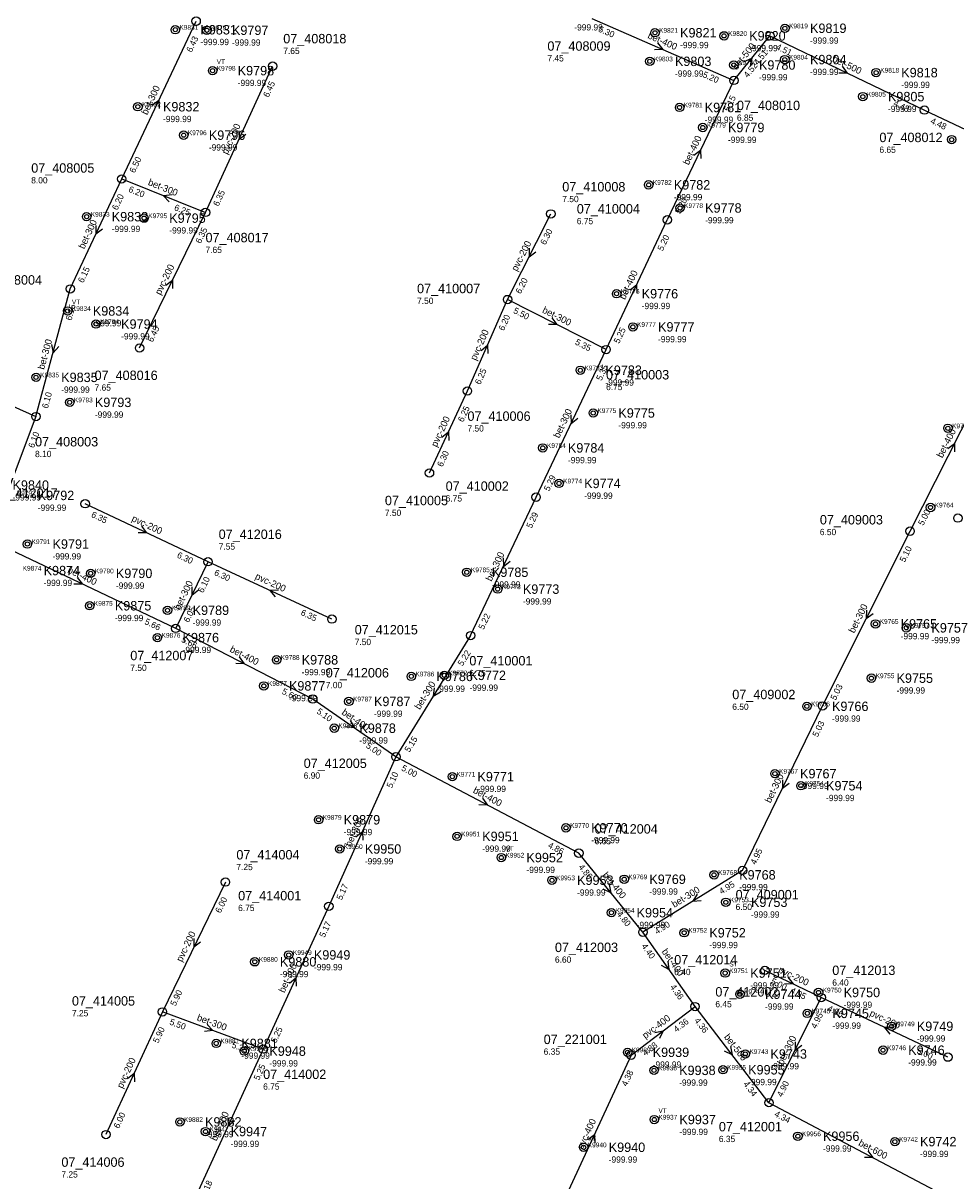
# Model space of a CAD drawing. Header units: metres. Extents: x 164250 to 165477, y 448735 to 450145.
# Tile 8 of 36: x 164491 to 164669, y 449229 to 449450. Entities that reach past the tile are written whole.
import ezdxf

# ---------------------------------------------------------------- set-up
doc = ezdxf.new("R2010")
doc.units = ezdxf.units.M

msp = doc.modelspace()

# ---------------------------------------------------------------- linework, layer by layer
at = {"layer": 'CON_BxH200x200mm', "linetype": 'Continuous'}
for points in [[(164526.194, 449414.05), (164539.006, 449441.963)], [(164513.599, 449388.184), (164526.194, 449414.05)], [(164583.847, 449397.428), (164592.113, 449413.773)], [(164576.186, 449379.983), (164583.847, 449397.428)], [(164472.379, 449384.733), (164493.818, 449375.097)], [(164568.937, 449364.33), (164576.186, 449379.983)], [(164526.667, 449347.385), (164503.223, 449358.47)], [(164550.318, 449336.462), (164526.667, 449347.385)], [(164529.98, 449286.28), (164517.966, 449261.499)], [(164643.727, 449264.226), (164632.966, 449269.427)], [(164667.905, 449252.868), (164643.727, 449264.226)], [(164517.966, 449261.499), (164507.192, 449238.089)]]:
    msp.add_lwpolyline(points, dxfattribs=at)
at = {"layer": 'CON_BxH300x300mm', "linetype": 'Continuous'}
for points in [[(164510.193, 449420.429), (164524.405, 449450.54)], [(164500.376, 449399.449), (164510.193, 449420.429)], [(164510.193, 449420.429), (164526.194, 449414.05)], [(164493.818, 449375.097), (164500.376, 449399.449)], [(164602.65, 449387.878), (164583.847, 449397.428)], [(164589.301, 449359.721), (164602.65, 449387.878)], [(164493.818, 449375.097), (164484.883, 449351.602)], [(164576.797, 449333.305), (164589.301, 449359.721)], [(164643.977, 449319.891), (164660.692, 449353.228)], [(164520.492, 449334.678), (164526.667, 449347.385)], [(164576.797, 449333.305), (164562.531, 449310.178)], [(164628.704, 449288.487), (164643.977, 449319.891)], [(164562.531, 449310.178), (164549.735, 449281.647)], [(164628.704, 449288.487), (164609.682, 449276.712)], [(164549.735, 449281.647), (164537.191, 449254.396)], [(164633.746, 449244.176), (164643.727, 449264.226)], [(164537.191, 449254.396), (164517.966, 449261.499)], [(164537.191, 449254.396), (164523.798, 449225.091)]]:
    msp.add_lwpolyline(points, dxfattribs=at)
at = {"layer": 'CON_BxH400x400mm', "linetype": 'Continuous'}
for points in [[(164599.958, 449451.049), (164627.049, 449439.234)], [(164627.049, 449439.234), (164614.339, 449412.64)], [(164602.65, 449387.878), (164614.339, 449412.64)], [(164660.692, 449353.228), (164677.66, 449386.745)], [(164520.492, 449334.678), (164484.883, 449351.602)], [(164546.675, 449321.193), (164520.492, 449334.678)], [(164562.531, 449310.178), (164546.675, 449321.193)], [(164597.447, 449291.792), (164562.531, 449310.178)], [(164609.682, 449276.712), (164597.447, 449291.792)], [(164619.628, 449262.506), (164609.682, 449276.712)], [(164607.433, 449253.247), (164619.628, 449262.506)], [(164607.433, 449253.247), (164593.444, 449223.025)]]:
    msp.add_lwpolyline(points, dxfattribs=at)
at = {"layer": 'CON_BxH500x500mm', "linetype": 'Continuous'}
for points in [[(164627.049, 449439.234), (164633.933, 449447.729)], [(164633.933, 449447.729), (164663.417, 449433.579)], [(164663.417, 449433.579), (164692.987, 449419.633)], [(164633.746, 449244.176), (164619.628, 449262.506)]]:
    msp.add_lwpolyline(points, dxfattribs=at)
at = {"layer": 'CON_BxH600x600mm', "linetype": 'Continuous'}
msp.add_lwpolyline([(164673.373, 449223.24), (164633.746, 449244.176)], dxfattribs=at)
at = {"layer": 'NOD_inspectieput'}
for centre in [(164524.4, 449450.54), (164633.93, 449447.73), (164539.01, 449441.96), (164627.05, 449439.23), (164663.42, 449433.58), (164510.19, 449420.43), (164526.19, 449414.05), (164592.11, 449413.77), (164614.34, 449412.64), (164500.38, 449399.45), (164583.85, 449397.43), (164513.6, 449388.18), (164602.65, 449387.88), (164576.19, 449379.98), (164493.82, 449375.1), (164568.94, 449364.33), (164503.22, 449358.47), (164589.3, 449359.72), (164660.69, 449353.23), (164526.67, 449347.39), (164550.32, 449336.46), (164520.49, 449334.68), (164576.8, 449333.3), (164546.67, 449321.19), (164643.98, 449319.89), (164562.53, 449310.18), (164597.45, 449291.79), (164628.7, 449288.49), (164529.98, 449286.28), (164549.73, 449281.65), (164609.68, 449276.71), (164632.97, 449269.43), (164643.73, 449264.23), (164517.97, 449261.5), (164619.63, 449262.51), (164537.19, 449254.4), (164607.43, 449253.25), (164667.9, 449252.87), (164633.75, 449244.18), (164507.19, 449238.09)]:
    msp.add_circle(centre, 0.8, dxfattribs=at)
at = {"layer": 'NOD_onbekend'}
for centre in [(164636.78, 449449.18), (164520.42, 449448.91), (164526.44, 449448.81), (164611.98, 449448.33), (164625.17, 449447.74), (164611, 449442.88), (164636.77, 449443.21), (164527.53, 449441.1), (164627.04, 449442.18), (164654.2, 449440.73), (164651.66, 449436.15), (164513.27, 449434.22), (164616.68, 449434.08), (164621.11, 449430.25), (164522.02, 449428.79), (164668.62, 449427.94), (164610.77, 449419.31), (164616.76, 449414.9), (164503.49, 449413.24), (164514.47, 449412.96), (164604.65, 449398.54), (164499.88, 449395.25), (164505.28, 449392.75), (164607.77, 449392.21), (164597.73, 449383.93), (164493.84, 449382.58), (164500.27, 449377.81), (164600.2, 449375.78), (164667.9, 449372.86), (164590.57, 449369.12), (164593.67, 449362.34), (164664.58, 449357.75), (164669.82, 449355.73), (164492.19, 449350.77), (164504.27, 449345.18), (164576.06, 449345.39), (164581.97, 449342.17), (164504.08, 449339), (164518.93, 449338.13), (164654.08, 449335.54), (164659.96, 449334.79), (164517.01, 449332.91), (164539.75, 449328.68), (164565.47, 449325.52), (164571.78, 449325.72), (164537.32, 449323.71), (164653.3, 449325.18), (164553.55, 449320.74), (164640.98, 449319.81), (164550.76, 449315.64), (164573.3, 449306.39), (164634.88, 449306.96), (164639.84, 449304.66), (164547.77, 449298.16), (164594.99, 449296.62), (164574.21, 449294.99), (164551.8, 449292.59), (164582.65, 449290.95), (164592.32, 449286.62), (164606.11, 449286.81), (164623.26, 449287.65), (164625.51, 449282.42), (164603.68, 449280.43), (164617.56, 449276.6), (164542.08, 449272.37), (164535.59, 449271.06), (164625.38, 449268.91), (164628.2, 449264.88), (164643.2, 449265.21), (164641.06, 449261.22), (164657.17, 449258.76), (164528.23, 449255.49), (164533.58, 449254.02), (164606.75, 449253.79), (164629.23, 449253.47), (164655.52, 449254.2), (164611.8, 449250.35), (164624.97, 449250.46), (164521.3, 449240.51), (164611.85, 449240.96), (164526.19, 449238.67), (164639.26, 449237.78), (164598.36, 449235.67), (164657.78, 449236.74)]:
    msp.add_circle(centre, 0.8, dxfattribs=at)
at = {"layer": 'onbekend'}
for centre in [(164527.53, 449441.1), (164522.02, 449428.79), (164607.77, 449392.21), (164600.2, 449375.78), (164518.93, 449338.13), (164659.96, 449334.79), (164547.77, 449298.16), (164574.21, 449294.99), (164582.65, 449290.95), (164625.38, 449268.91), (164643.2, 449265.21), (164657.17, 449258.76), (164528.23, 449255.49), (164606.75, 449253.79), (164521.3, 449240.51), (164598.36, 449235.67)]:
    msp.add_circle(centre, 0.4, dxfattribs=at)
at = {"layer": 'PIJL'}
for points in [[(164612.47, 449446.38), (164613.5, 449445.14), (164611.9, 449445.06)], [(164629.03, 449442.82), (164630.49, 449443.48), (164630.14, 449441.91)], [(164647.69, 449441.93), (164648.67, 449440.65), (164647.07, 449440.63)], [(164516.03, 449434.49), (164517.3, 449435.48), (164517.34, 449433.87)], [(164532.55, 449429.62), (164532.6, 449428.01), (164533.86, 449429.01)], [(164619.42, 449424.95), (164620.69, 449425.94), (164620.72, 449424.33)], [(164519.8, 449417.38), (164518.19, 449417.24), (164519.26, 449416.04)], [(164505.24, 449411.55), (164505.28, 449409.94), (164506.55, 449410.94)], [(164587.99, 449407.21), (164587.98, 449405.6), (164589.27, 449406.56)], [(164518.62, 449400.14), (164519.9, 449401.12), (164519.91, 449399.51)], [(164607.23, 449399.26), (164608.49, 449400.26), (164608.53, 449398.65)], [(164592.29, 449393.95), (164593.25, 449392.65), (164591.64, 449392.66)], [(164496.78, 449388.85), (164497.1, 449387.27), (164498.17, 449388.48)], [(164578.78, 449387.68), (164580.02, 449388.71), (164580.1, 449387.1)], [(164595.94, 449375.41), (164595.98, 449373.8), (164597.24, 449374.79)], [(164571.3, 449371.15), (164572.56, 449372.16), (164572.61, 449370.55)], [(164667.88, 449369.03), (164669.18, 449369.99), (164669.17, 449368.38)], [(164513.95, 449354.19), (164514.95, 449352.93), (164513.34, 449352.89)], [(164583.01, 449348.12), (164583.05, 449346.51), (164584.32, 449347.51)], [(164501.7, 449344.41), (164502.69, 449343.14), (164501.08, 449343.11)], [(164523.56, 449342.64), (164523.58, 449341.03), (164524.86, 449342.01)], [(164540.1, 449341.97), (164538.49, 449341.92), (164539.5, 449340.67)], [(164652.34, 449338.17), (164652.33, 449336.56), (164653.62, 449337.52)], [(164532.63, 449329.23), (164533.58, 449327.94), (164531.97, 449327.95)], [(164569.81, 449323.35), (164569.66, 449321.74), (164571.03, 449322.59)], [(164553.83, 449317.1), (164554.6, 449315.69), (164553.01, 449315.92)], [(164636.32, 449305.8), (164636.34, 449304.19), (164637.62, 449305.17)], [(164579.05, 449302.29), (164579.99, 449300.98), (164578.38, 449301.02)], [(164554.89, 449294.89), (164556.13, 449295.91), (164556.2, 449294.3)], [(164603.22, 449285.82), (164603.56, 449284.25), (164602.1, 449284.92)], [(164620.04, 449283.97), (164619.19, 449282.6), (164620.8, 449282.75)], [(164523.95, 449275.5), (164523.97, 449273.89), (164525.25, 449274.87)], [(164614.42, 449271.2), (164614.65, 449269.61), (164613.24, 449270.38)], [(164542.21, 449267.01), (164543.46, 449268.02), (164543.51, 449266.41)], [(164637.36, 449268.1), (164638.35, 449266.83), (164636.74, 449266.8)], [(164526.48, 449259.12), (164527.58, 449257.95), (164525.98, 449257.77)], [(164611.95, 449257.58), (164613.53, 449257.88), (164612.82, 449256.43)], [(164657.43, 449258.59), (164655.82, 449258.55), (164656.81, 449257.28)], [(164638.73, 449255.81), (164638.74, 449254.2), (164640.02, 449255.17)], [(164626.38, 449254.92), (164626.69, 449253.34), (164625.24, 449254.04)], [(164511.32, 449248.79), (164512.58, 449249.79), (164512.63, 449248.18)], [(164530.44, 449241.35), (164530.49, 449239.74), (164531.75, 449240.75)], [(164599.18, 449237.13), (164600.44, 449238.14), (164600.49, 449236.53)], [(164652.62, 449235.02), (164653.56, 449233.71), (164651.95, 449233.74)]]:
    msp.add_lwpolyline(points, dxfattribs=at)
at = {"layer": 'straatkolk'}
for centre in [(164520.42, 449448.91), (164526.44, 449448.81), (164611.98, 449448.33), (164625.17, 449447.74), (164636.78, 449449.18), (164611, 449442.88), (164636.77, 449443.21), (164627.04, 449442.18), (164654.2, 449440.73), (164651.66, 449436.15), (164513.27, 449434.22), (164616.68, 449434.08), (164621.11, 449430.25), (164668.62, 449427.94), (164610.77, 449419.31), (164616.76, 449414.9), (164503.49, 449413.24), (164514.47, 449412.96), (164604.65, 449398.54), (164499.88, 449395.25), (164505.28, 449392.75), (164597.73, 449383.93), (164493.84, 449382.58), (164500.27, 449377.81), (164667.9, 449372.86), (164590.57, 449369.12), (164593.67, 449362.34), (164664.58, 449357.75), (164492.19, 449350.77), (164504.27, 449345.18), (164576.06, 449345.39), (164581.97, 449342.17), (164504.08, 449339), (164654.08, 449335.54), (164517.01, 449332.91), (164539.75, 449328.68), (164571.78, 449325.72), (164537.32, 449323.71), (164565.47, 449325.52), (164653.3, 449325.18), (164553.55, 449320.74), (164640.98, 449319.81), (164550.76, 449315.64), (164573.3, 449306.39), (164634.88, 449306.96), (164639.84, 449304.66), (164594.99, 449296.62), (164551.8, 449292.59), (164592.32, 449286.62), (164606.11, 449286.81), (164623.26, 449287.65), (164625.51, 449282.42), (164603.68, 449280.43), (164617.56, 449276.6), (164535.59, 449271.06), (164542.08, 449272.37), (164628.2, 449264.88), (164641.06, 449261.22), (164533.58, 449254.02), (164629.23, 449253.47), (164655.52, 449254.2), (164611.8, 449250.35), (164624.97, 449250.46), (164611.85, 449240.96), (164526.19, 449238.67), (164639.26, 449237.78), (164657.78, 449236.74)]:
    msp.add_circle(centre, 0.4, dxfattribs=at)

# ---------------------------------------------------------------- texts
at = {"layer": 'DMM_BxH200x200mm'}
for rotation, p in [(65.34, (164530.37, 449425.01)), (63.17, (164585.65, 449402.7)), (64.04, (164517.6, 449398.19)), (66.29, (164577.83, 449385.69)), (65.15, (164570.32, 449369.17)), (-25.31, (164511.97, 449355.21)), (-24.79, (164535.53, 449344.18)), (64.14, (164521.67, 449270.93)), (-25.8, (164635.4, 449269.11)), (-25.16, (164652.85, 449260.83)), (65.29, (164510.35, 449246.79))]:
    msp.add_text('pvc-200', height=1.3, rotation=rotation, dxfattribs=at).set_placement(p)
at = {"layer": 'DMM_BxH300x300mm'}
for rotation, p in [(64.73, (164515.04, 449432.55)), (-21.74, (164515.1, 449419.32)), (64.92, (164503.03, 449406.96)), (-26.93, (164590.35, 449395.01)), (74.93, (164495.39, 449383.98)), (64.63, (164593.7, 449370.87)), (64.67, (164580.78, 449343.55)), (64.08, (164521.28, 449338.09)), (63.37, (164650.01, 449333.66)), (58.33, (164567.09, 449319.07)), (64.06, (164634.05, 449301.25)), (65.84, (164553.94, 449292.91)), (31.76, (164615.68, 449281.35)), (65.28, (164541.24, 449265.04)), (-20.28, (164524.43, 449259.92)), (63.54, (164636.41, 449251.29)), (65.44, (164528.27, 449236.76))]:
    msp.add_text('bet-300', height=1.3, rotation=rotation, dxfattribs=at).set_placement(p)
at = {"layer": 'DMM_BxH400x400mm'}
for s, rotation, p in [('bet-400', -23.56, (164610.47, 449447.34)), ('bet-400', 64.46, (164618.42, 449422.99)), ('bet-400', 64.73, (164606.25, 449397.3)), ('bet-400', 63.15, (164666.84, 449367.1)), ('bet-400', -25.42, (164499.74, 449345.39)), ('bet-400', -27.25, (164530.7, 449330.29)), ('bet-400', -34.79, (164552.07, 449318.39)), ('bet-400', -27.77, (164577.13, 449303.38)), ('bet-400', -50.95, (164601.87, 449287.55)), ('bet-400', -55, (164613.2, 449273.01)), ('pvc-400', 37.21, (164610.15, 449256.31)), ('pvc-400', 65.16, (164598.2, 449235.14))]:
    msp.add_text(s, height=1.3, rotation=rotation, dxfattribs=at).set_placement(p)
at = {"layer": 'DMM_BxH500x500mm'}
for rotation, p in [(50.98, (164627.58, 449441.15)), (-25.64, (164645.73, 449442.92)), (-52.4, (164625.09, 449256.69))]:
    msp.add_text('bet-500', height=1.3, rotation=rotation, dxfattribs=at).set_placement(p)
at = {"layer": 'DMM_BxH600x600mm'}
msp.add_text('bet-600', height=1.3, rotation=-27.85, dxfattribs=at).set_placement((164650.71, 449236.1))
at = {"layer": 'INV_BxH200x200mm'}
for s, rotation, p in [('6.45', 65.34, (164538.21, 449435.9)), ('6.35', 65.34, (164528.66, 449415.12)), ('6.35', 64.04, (164525.26, 449408.01)), ('6.30', 63.17, (164591.08, 449407.75)), ('6.20', 63.17, (164586.36, 449398.4)), ('6.20', 66.29, (164583.15, 449391.36)), ('6.45', 64.04, (164516.09, 449389.19)), ('6.25', 66.29, (164578.64, 449381.09)), ('6.25', 65.15, (164575.37, 449373.93)), ('6.30', 65.15, (164571.41, 449365.39)), ('6.35', -25.31, (164504.26, 449355.99)), ('6.30', -25.31, (164520.62, 449348.25)), ('6.30', -24.79, (164527.73, 449344.91)), ('6.35', -24.79, (164544.26, 449337.28)), ('6.00', 64.14, (164529.05, 449280.24)), ('5.00', -25.8, (164633.98, 449266.94)), ('5.90', 64.14, (164520.46, 449262.51)), ('4.95', -25.8, (164637.69, 449265.15)), ('4.96', -25.16, (164644.77, 449261.75)), ('5.90', 65.29, (164517.16, 449255.44)), ('5.00', -25.16, (164661.85, 449253.72)), ('6.00', 65.29, (164509.66, 449239.15))]:
    msp.add_text(s, height=1.2, rotation=rotation, dxfattribs=at).set_placement(p)
at = {"layer": 'INV_BxH300x300mm'}
for s, rotation, p in [('6.43', 64.73, (164523.54, 449444.49)), ('6.50', 64.73, (164512.67, 449421.47)), ('6.20', -21.74, (164511.38, 449418.02)), ('6.20', 64.92, (164509.35, 449414.38)), ('6.25', -21.74, (164520.1, 449414.54)), ('6.15', 64.92, (164502.85, 449400.5)), ('6.15', 74.93, (164500.6, 449393.34)), ('5.50', -26.93, (164584.82, 449394.92)), ('5.35', -26.93, (164596.63, 449388.92)), ('5.35', 64.63, (164601.77, 449381.83)), ('6.10', 74.93, (164496.08, 449376.56)), ('6.10', 69.18, (164493.42, 449369)), ('5.29', 64.63, (164591.78, 449360.76)), ('5.29', 64.67, (164588.43, 449353.67)), ('5.10', 63.37, (164659.68, 449347.2)), ('6.10', 64.08, (164525.73, 449341.35)), ('6.05', 64.08, (164522.99, 449335.69)), ('5.22', 64.67, (164579.28, 449334.34)), ('5.22', 58.33, (164575.26, 449327.39)), ('5.03', 63.37, (164646.48, 449320.87)), ('5.03', 64.06, (164643.04, 449313.85)), ('5.15', 58.33, (164565.11, 449310.94)), ('5.10', 65.84, (164561.78, 449304.11)), ('4.95', 64.06, (164631.2, 449289.5)), ('4.95', 31.76, (164624.69, 449283.88)), ('5.17', 65.84, (164552.2, 449282.74)), ('5.17', 65.28, (164548.93, 449275.59)), ('4.90', 31.76, (164612.33, 449276.23)), ('5.50', -20.28, (164519.22, 449259.12)), ('4.95', 63.54, (164642.74, 449258.2)), ('5.25', 65.28, (164539.66, 449255.46)), ('5.35', -20.28, (164531.09, 449254.73)), ('5.25', 65.44, (164536.4, 449248.34)), ('4.90', 63.54, (164636.25, 449245.16)), ('5.18', 65.44, (164526.27, 449226.16))]:
    msp.add_text(s, height=1.2, rotation=rotation, dxfattribs=at).set_placement(p)
at = {"layer": 'INV_BxH400x400mm'}
for s, rotation, p in [('5.30', -23.56, (164601.07, 449448.6)), ('5.20', -23.56, (164620.98, 449439.92)), ('5.15', 64.46, (164626.15, 449433.19)), ('5.20', 64.46, (164616.83, 449413.67)), ('5.20', 64.73, (164613.47, 449406.59)), ('5.25', 64.73, (164605.13, 449388.92)), ('5.00', 63.15, (164663.2, 449354.2)), ('5.66', -25.42, (164514.44, 449335.56)), ('5.66', -27.25, (164521.45, 449332.16)), ('5.60', -27.25, (164540.66, 449322.27)), ('5.10', -34.79, (164547.29, 449318.57)), ('5.00', -34.79, (164556.71, 449312.03)), ('5.00', -27.77, (164563.46, 449307.65)), ('4.86', -27.77, (164591.44, 449292.92)), ('4.86', -50.95, (164597.31, 449289.1)), ('4.80', -50.95, (164604.6, 449280.11)), ('4.40', -55, (164609.35, 449274.04)), ('4.36', -55, (164614.8, 449266.26)), ('4.36', 37.21, (164616.07, 449257.54)), ('4.38', 37.21, (164610.11, 449253.02)), ('4.38', 65.16, (164606.61, 449247.19))]:
    msp.add_text(s, height=1.2, rotation=rotation, dxfattribs=at).set_placement(p)
at = {"layer": 'INV_BxH500x500mm'}
for s, rotation, p in [('4.51', -25.64, (164634.96, 449445.24)), ('4.51', 50.98, (164631.65, 449442.06)), ('4.52', 50.98, (164629.71, 449439.65)), ('4.48', -25.64, (164657.37, 449434.48)), ('4.48', -25.25, (164664.46, 449431.1)), ('4.36', -52.4, (164619.42, 449259.82)), ('4.34', -52.4, (164628.76, 449247.7))]:
    msp.add_text(s, height=1.2, rotation=rotation, dxfattribs=at).set_placement(p)
at = {"layer": 'INV_BxH600x600mm'}
msp.add_text('4.34', height=1.2, rotation=-27.85, dxfattribs=at).set_placement((164634.67, 449241.65))
at = {"layer": 'KO_INSPECTIE'}
for s, p in [('VT', (164528.33, 449442.36)), ('VT', (164500.68, 449396.51)), ('VT', (164583.45, 449292.21)), ('ST', (164626.18, 449270.17)), ('VT', (164612.65, 449242.22)), ('VT', (164599.16, 449236.93))]:
    msp.add_text(s, height=0.9, dxfattribs=at).set_placement(p)
at = {"layer": 'KO_NUMMER'}
for s, p in [('K9831', (164521.22, 449448.91)), ('K9819', (164637.58, 449449.18)), ('K9797', (164527.24, 449448.81)), ('K9821', (164612.78, 449448.33)), ('K9820', (164625.97, 449447.74)), ('K9803', (164611.8, 449442.88)), ('K9804', (164637.58, 449443.21)), ('K9798', (164528.33, 449441.1)), ('K9780', (164627.84, 449442.18)), ('K9818', (164655, 449440.73)), ('K9805', (164652.46, 449436.15)), ('K9832', (164514.07, 449434.22)), ('K9781', (164617.48, 449434.08)), ('K9779', (164621.92, 449430.25)), ('K9796', (164522.82, 449428.79)), ('K9782', (164611.58, 449419.31)), ('K9778', (164617.56, 449414.9)), ('K9833', (164504.29, 449413.24)), ('K9795', (164515.27, 449412.96)), ('K9776', (164605.45, 449398.54)), ('K9834', (164500.68, 449395.25)), ('K9794', (164506.08, 449392.75)), ('K9777', (164608.57, 449392.21)), ('K9783', (164598.53, 449383.93)), ('K9835', (164494.64, 449382.58)), ('K9793', (164501.07, 449377.81)), ('K9775', (164601, 449375.78)), ('K9762', (164668.7, 449372.86)), ('K9784', (164591.37, 449369.12)), ('K9774', (164594.47, 449362.34)), ('K9792', (164490.17, 449360.05)), ('K9764', (164665.38, 449357.75)), ('K9791', (164492.99, 449350.77)), ('K9874', (164491.29, 449345.71)), ('K9790', (164505.08, 449345.18)), ('K9785', (164576.86, 449345.39)), ('K9773', (164582.77, 449342.17)), ('K9875', (164504.88, 449339)), ('K9789', (164519.73, 449338.13)), ('K9765', (164654.88, 449335.54)), ('K9757', (164660.76, 449334.79)), ('K9876', (164517.81, 449332.91)), ('K9788', (164540.55, 449328.68)), ('K9786', (164566.27, 449325.52)), ('K9772', (164572.58, 449325.72)), ('K9755', (164654.1, 449325.18)), ('K9877', (164538.12, 449323.71)), ('K9787', (164554.35, 449320.74)), ('K9766', (164641.78, 449319.81)), ('K9878', (164551.56, 449315.64)), ('K9771', (164574.1, 449306.39)), ('K9767', (164635.68, 449306.96)), ('K9754', (164640.64, 449304.66)), ('K9879', (164548.57, 449298.16)), ('K9770', (164595.8, 449296.62)), ('K9951', (164575.01, 449294.99)), ('K9950', (164552.6, 449292.59)), ('K9952', (164583.45, 449290.95)), ('K9768', (164624.06, 449287.65)), ('K9953', (164593.12, 449286.62)), ('K9769', (164606.91, 449286.81)), ('K9753', (164626.31, 449282.42)), ('K9954', (164604.48, 449280.43)), ('K9752', (164618.36, 449276.6)), ('K9949', (164542.88, 449272.37)), ('K9880', (164536.39, 449271.06)), ('K9751', (164626.18, 449268.91)), ('K9744', (164629, 449264.88)), ('K9750', (164644, 449265.21)), ('K9745', (164641.86, 449261.22)), ('K9749', (164657.97, 449258.76)), ('K9881', (164529.03, 449255.49)), ('K9948', (164534.38, 449254.02)), ('K9939', (164607.55, 449253.79)), ('K9743', (164630.03, 449253.47)), ('K9746', (164656.32, 449254.2)), ('K9938', (164612.6, 449250.35)), ('K9955', (164625.77, 449250.46)), ('K9882', (164522.1, 449240.51)), ('K9937', (164612.65, 449240.96)), ('K9947', (164526.99, 449238.67)), ('K9956', (164640.06, 449237.78)), ('K9940', (164599.16, 449235.67)), ('K9742', (164658.58, 449236.74))]:
    msp.add_text(s, height=0.9, dxfattribs=at).set_placement(p)
at = {"layer": 'NLV_inspectieput'}
for s, p in [('7.65', (164541.03, 449444.27)), ('7.45', (164591.45, 449442.86)), ('6.85', (164627.63, 449431.53)), ('6.65', (164654.83, 449425.42)), ('8.00', (164492.92, 449419.59)), ('7.50', (164594.29, 449416.01)), ('6.75', (164597.06, 449411.8)), ('7.65', (164526.19, 449406.31)), ('7.50', (164566.57, 449396.59)), ('6.75', (164602.65, 449380.14)), ('7.65', (164505.01, 449380.03)), ('7.50', (164576.19, 449372.24)), ('8.10', (164493.65, 449367.36)), ('6.75', (164572.03, 449358.89)), ('7.50', (164560.43, 449356.14)), ('6.50', (164643.46, 449352.47)), ('7.55', (164528.7, 449349.7)), ('7.50', (164554.67, 449331.49)), ('7.50', (164511.83, 449326.56)), ('6.75', (164576.55, 449325.57)), ('7.00', (164549.15, 449323.27)), ('6.50', (164626.74, 449319.13)), ('6.90', (164544.93, 449306)), ('6.65', (164600.47, 449293.48)), ('7.25', (164532.08, 449288.55)), ('6.75', (164532.42, 449280.74)), ('6.50', (164627.38, 449280.93)), ('6.60', (164592.89, 449270.88)), ('6.40', (164615.66, 449268.52)), ('6.40', (164645.83, 449266.5)), ('6.45', (164623.51, 449262.39)), ('7.25', (164500.69, 449260.66)), ('6.35', (164590.74, 449253.33)), ('6.75', (164537.19, 449246.66)), ('6.35', (164624.18, 449236.66)), ('7.25', (164498.68, 449229.9))]:
    msp.add_text(s, height=1.2, dxfattribs=at).set_placement(p)
at = {"layer": 'NLV_onbekend'}
for p in [(164596.58, 449448.77), (164525.22, 449445.97), (164531.24, 449445.87), (164616.78, 449445.39), (164629.97, 449444.8), (164641.58, 449446.24), (164615.8, 449439.94), (164641.58, 449440.27), (164532.33, 449438.16), (164631.84, 449439.24), (164659, 449437.79), (164656.46, 449433.21), (164518.07, 449431.28), (164621.48, 449431.14), (164625.92, 449427.31), (164526.82, 449425.85), (164615.58, 449416.37), (164621.56, 449411.96), (164508.29, 449410.3), (164519.27, 449410.02), (164609.45, 449395.6), (164504.68, 449392.31), (164510.08, 449389.81), (164612.57, 449389.27), (164602.53, 449380.99), (164498.64, 449379.64), (164505.07, 449374.87), (164605, 449372.84), (164595.37, 449366.18), (164489.35, 449359.08), (164598.47, 449359.4), (164494.17, 449357.11), (164496.99, 449347.83), (164495.29, 449342.77), (164509.08, 449342.24), (164580.86, 449342.45), (164586.77, 449339.23), (164508.88, 449336.06), (164523.73, 449335.19), (164658.88, 449332.6), (164664.76, 449331.85), (164521.81, 449329.97), (164544.55, 449325.74), (164576.58, 449322.77), (164542.12, 449320.77), (164570.27, 449322.57), (164658.1, 449322.24), (164558.35, 449317.8), (164645.78, 449316.87), (164555.56, 449312.7), (164578.1, 449303.45), (164639.68, 449304.02), (164644.64, 449301.72), (164552.57, 449295.22), (164579.01, 449292.05), (164599.8, 449293.68), (164556.6, 449289.65), (164587.45, 449288.01), (164597.12, 449283.68), (164610.91, 449283.87), (164628.06, 449284.71), (164630.31, 449279.48), (164608.48, 449277.49), (164622.36, 449273.66), (164540.39, 449268.12), (164546.88, 449269.43), (164630.18, 449265.97), (164633, 449261.93), (164648, 449262.27), (164645.86, 449258.28), (164661.97, 449255.82), (164533.03, 449252.55), (164538.38, 449251.08), (164611.55, 449250.85), (164634.03, 449250.53), (164660.32, 449251.26), (164616.6, 449247.41), (164629.77, 449247.52), (164526.1, 449237.57), (164616.65, 449238.02), (164530.99, 449235.73), (164644.06, 449234.84), (164603.16, 449232.73), (164662.58, 449233.8)]:
    msp.add_text('-999.99', height=1.2, dxfattribs=at).set_placement(p)
at = {"layer": 'NNR_inspectieput'}
for s, p in [('07_408018', (164541.03, 449446.31)), ('07_408009', (164591.45, 449444.9)), ('07_408010', (164627.63, 449433.57)), ('07_408012', (164654.83, 449427.46)), ('07_408005', (164492.92, 449421.63)), ('07_410008', (164594.29, 449418.05)), ('07_410004', (164597.06, 449413.84)), ('07_408017', (164526.19, 449408.35)), ('07_408004', (164482.93, 449400.27)), ('07_410007', (164566.57, 449398.63)), ('07_408016', (164505.01, 449382.07)), ('07_410003', (164602.65, 449382.18)), ('07_410006', (164576.19, 449374.28)), ('07_408003', (164493.65, 449369.4)), ('07_412017', (164485.91, 449359.6)), ('07_410002', (164572.03, 449360.93)), ('07_410005', (164560.43, 449358.18)), ('07_409003', (164643.46, 449354.51)), ('07_412016', (164528.7, 449351.74)), ('07_412015', (164554.67, 449333.53)), ('07_412007', (164511.83, 449328.6)), ('07_410001', (164576.55, 449327.61)), ('07_412006', (164549.15, 449325.31)), ('07_409002', (164626.74, 449321.17)), ('07_412005', (164544.93, 449308.04)), ('07_412004', (164600.47, 449295.52)), ('07_414004', (164532.08, 449290.59)), ('07_414001', (164532.42, 449282.78)), ('07_409001', (164627.38, 449282.97)), ('07_412003', (164592.89, 449272.92)), ('07_412014', (164615.66, 449270.56)), ('07_412013', (164645.83, 449268.54)), ('07_414005', (164500.69, 449262.7)), ('07_412002', (164623.51, 449264.43)), ('07_221001', (164590.74, 449255.37)), ('07_414002', (164537.19, 449248.7)), ('07_412001', (164624.18, 449238.7)), ('07_414006', (164498.68, 449231.94))]:
    msp.add_text(s, height=1.8, dxfattribs=at).set_placement(p)
at = {"layer": 'NNR_onbekend'}
for s, p in [('K9831', (164525.22, 449448.01)), ('K9819', (164641.58, 449448.29)), ('K9797', (164531.24, 449447.91)), ('K9821', (164616.78, 449447.43)), ('K9820', (164629.97, 449446.84)), ('K9803', (164615.8, 449441.98)), ('K9804', (164641.58, 449442.31)), ('K9798', (164532.33, 449440.2)), ('K9780', (164631.84, 449441.28)), ('K9818', (164659, 449439.83)), ('K9805', (164656.46, 449435.25)), ('K9832', (164518.07, 449433.32)), ('K9781', (164621.48, 449433.18)), ('K9779', (164625.92, 449429.35)), ('K9796', (164526.82, 449427.89)), ('K9782', (164615.58, 449418.41)), ('K9778', (164621.56, 449414)), ('K9833', (164508.29, 449412.34)), ('K9795', (164519.27, 449412.06)), ('K9776', (164609.45, 449397.64)), ('K9834', (164504.68, 449394.35)), ('K9794', (164510.08, 449391.85)), ('K9777', (164612.57, 449391.31)), ('K9835', (164498.64, 449381.68)), ('K9783', (164602.53, 449383.04)), ('K9793', (164505.07, 449376.91)), ('K9775', (164605, 449374.88)), ('K9784', (164595.37, 449368.22)), ('K9840', (164489.35, 449361.12)), ('K9774', (164598.47, 449361.44)), ('K9792', (164494.17, 449359.15)), ('K9791', (164496.99, 449349.87)), ('K9874', (164495.29, 449344.81)), ('K9790', (164509.08, 449344.28)), ('K9785', (164580.86, 449344.49)), ('K9773', (164586.77, 449341.27)), ('K9875', (164508.88, 449338.1)), ('K9789', (164523.73, 449337.23)), ('K9765', (164658.88, 449334.64)), ('K9757', (164664.76, 449333.89)), ('K9876', (164521.81, 449332.02)), ('K9788', (164544.55, 449327.78)), ('K9786', (164570.27, 449324.62)), ('K9772', (164576.58, 449324.82)), ('K9755', (164658.1, 449324.28)), ('K9877', (164542.12, 449322.81)), ('K9787', (164558.35, 449319.84)), ('K9766', (164645.78, 449318.91)), ('K9878', (164555.56, 449314.74)), ('K9771', (164578.1, 449305.49)), ('K9767', (164639.68, 449306.06)), ('K9754', (164644.64, 449303.76)), ('K9879', (164552.57, 449297.26)), ('K9770', (164599.8, 449295.72)), ('K9951', (164579.01, 449294.09)), ('K9950', (164556.6, 449291.69)), ('K9952', (164587.45, 449290.05)), ('K9768', (164628.06, 449286.75)), ('K9953', (164597.12, 449285.72)), ('K9769', (164610.91, 449285.91)), ('K9753', (164630.31, 449281.52)), ('K9954', (164608.48, 449279.53)), ('K9752', (164622.36, 449275.7)), ('K9949', (164546.88, 449271.47)), ('K9880', (164540.39, 449270.16)), ('K9751', (164630.18, 449268.01)), ('K9744', (164633, 449263.98)), ('K9750', (164648, 449264.31)), ('K9745', (164645.86, 449260.32)), ('K9749', (164661.97, 449257.86)), ('K9881', (164533.03, 449254.59)), ('K9948', (164538.38, 449253.12)), ('K9939', (164611.55, 449252.89)), ('K9743', (164634.03, 449252.57)), ('K9746', (164660.32, 449253.3)), ('K9938', (164616.6, 449249.45)), ('K9955', (164629.77, 449249.56)), ('K9882', (164526.1, 449239.61)), ('K9937', (164616.65, 449240.06)), ('K9947', (164530.99, 449237.77)), ('K9956', (164644.06, 449236.88)), ('K9940', (164603.16, 449234.77)), ('K9742', (164662.58, 449235.85))]:
    msp.add_text(s, height=1.8, dxfattribs=at).set_placement(p)

doc.saveas('drawing.dxf')
